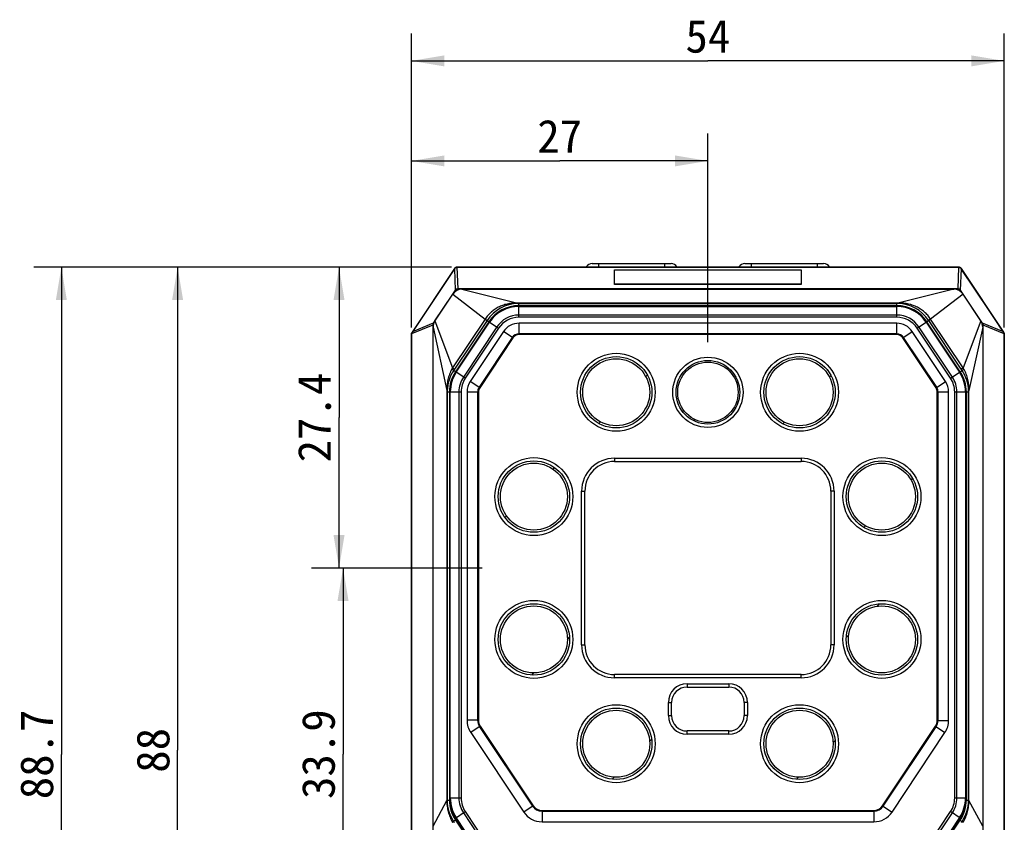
# Model space of a CAD drawing. Header units: millimetres. Extents: x 46 to 510, y 69 to 391.
# Tile 7 of 32: x 46 to 136, y 318 to 391. Entities that reach past the tile are written whole.
import ezdxf
from ezdxf.enums import TextEntityAlignment as Align

# ---------------------------------------------------------------- set-up
doc = ezdxf.new("R2010")
doc.units = ezdxf.units.MM
doc.header["$LTSCALE"] = 32.67
doc.layers.get('0').update_dxf_attribs({"linetype": 'CONTINUOUS'})
doc.layers.add('00_COMPONENTS', color=7, linetype='CONTINUOUS')
doc.layers.add('51__DRAFT_DIMS', color=7, linetype='CONTINUOUS')
doc.styles.get("Standard").update_dxf_attribs({"font": 'simfang.ttf'})
doc.dimstyles.new('DIMSTYLE_1', dxfattribs={"dimtxt": 3, "dimasz": 3, "dimexe": 2.5, "dimexo": 0.5, "dimgap": 0.75, "dimtad": 1, "dimdec": 1, "dimdsep": 46, "dimtxsty": 'STANDARD', "dimblk": '_FILLED', "dimblk1": '_FILLED', "dimblk2": '_FILLED', "dimcen": 0.09, "dimclrt": 3, "dimazin": 2, "dimtp": 0.3, "dimtm": 0.3, "dimtfac": 1, "dimtdec": 1, "dimtofl": 0, "dimtmove": 0, "dimatfit": 3, "dimldrblk": '_FILLED', "dimfxl": 1, "dimtolj": 1, "dimarcsym": 0})
doc.dimstyles.new('DIMSTYLE_2', dxfattribs={"dimtxt": 3, "dimasz": 3, "dimexe": 2.5, "dimexo": 0.5, "dimgap": 0.75, "dimtad": 1, "dimdsep": 46, "dimtxsty": 'STANDARD', "dimblk": '_FILLED', "dimblk1": '_FILLED', "dimblk2": '_FILLED', "dimcen": 0.09, "dimclrt": 3, "dimazin": 2, "dimtp": 0.3, "dimtm": 0.3, "dimtfac": 1, "dimtofl": 0, "dimtmove": 0, "dimatfit": 3, "dimldrblk": '_FILLED', "dimfxl": 1, "dimtolj": 1, "dimarcsym": 0})
doc.dimstyles.new('DIMSTYLE_4', dxfattribs={"dimtxt": 3, "dimasz": 3, "dimexe": 2.5, "dimexo": 0.5, "dimgap": 0.75, "dimtad": 1, "dimdsep": 46, "dimtxsty": 'STANDARD', "dimblk": '_FILLED', "dimblk1": '_FILLED', "dimblk2": '_FILLED', "dimcen": 0.09, "dimclrt": 3, "dimazin": 2, "dimtp": 0.2, "dimtm": 0.2, "dimtfac": 1, "dimtofl": 0, "dimtmove": 0, "dimatfit": 3, "dimldrblk": '_FILLED', "dimfxl": 1, "dimtolj": 1, "dimarcsym": 0})

# ---------------------------------------------------------------- blocks, each defined once
blk = doc.blocks.new('_FILLED')
at = {"color": 0, "linetype": 'ByBlock'}
blk.add_solid([(0, 0), (-1, 0.167), (-1, -0.167)], dxfattribs=at)
blk = doc.blocks.new('*D1')
at = {"layer": '51__DRAFT_DIMS', "color": 4, "transparency": 16777216}
for p, q in [((85.803, 368.56), (47.753, 368.56)), ((50.253, 368.56), (50.253, 324.186)), ((50.253, 279.812), (50.253, 324.186)), ((90.216, 279.812), (47.753, 279.812))]:
    blk.add_line(p, q, dxfattribs=at)
at = {"layer": '51__DRAFT_DIMS', "color": 4, "transparency": 16777216, "xscale": 3, "yscale": 3, "zscale": 3}
for p, rotation in [((50.253, 368.56), 90), ((50.253, 279.812), 270)]:
    blk.add_blockref('_FILLED', p, dxfattribs=dict(at, rotation=rotation))
at = {"layer": '51__DRAFT_DIMS', "color": 3, "transparency": 16777216}
blk.add_text('88.7', height=3, rotation=90, dxfattribs=at).set_placement((49.503, 324.186), align=Align.CENTER)
blk = doc.blocks.new('*D2')
at = {"layer": '51__DRAFT_DIMS', "color": 4, "transparency": 16777216}
for p, q in [((82.143, 363.06), (82.143, 389.839)), ((136.143, 363.06), (136.143, 389.839)), ((82.143, 387.339), (109.143, 387.339)), ((136.143, 387.339), (109.143, 387.339))]:
    blk.add_line(p, q, dxfattribs=at)
at = {"layer": '51__DRAFT_DIMS', "color": 4, "transparency": 16777216, "xscale": 3, "yscale": 3, "zscale": 3, "rotation": 180}
blk.add_blockref('_FILLED', (82.143, 387.339), dxfattribs=at)
at = {"layer": '51__DRAFT_DIMS', "color": 4, "transparency": 16777216, "xscale": 3, "yscale": 3, "zscale": 3}
blk.add_blockref('_FILLED', (136.143, 387.339), dxfattribs=at)
at = {"layer": '51__DRAFT_DIMS', "color": 3, "transparency": 16777216}
blk.add_text('54', height=3, dxfattribs=at).set_placement((109.143, 388.089), align=Align.CENTER)
blk = doc.blocks.new('*D6')
at = {"layer": '51__DRAFT_DIMS', "color": 4, "transparency": 16777216}
for p, q in [((85.803, 368.56), (58.342, 368.56)), ((60.842, 368.56), (60.842, 324.56)), ((60.842, 280.56), (60.842, 324.56)), ((85.803, 280.56), (58.342, 280.56))]:
    blk.add_line(p, q, dxfattribs=at)
at = {"layer": '51__DRAFT_DIMS', "color": 4, "transparency": 16777216, "xscale": 3, "yscale": 3, "zscale": 3}
for p, rotation in [((60.842, 368.56), 90), ((60.842, 280.56), 270)]:
    blk.add_blockref('_FILLED', p, dxfattribs=dict(at, rotation=rotation))
at = {"layer": '51__DRAFT_DIMS', "color": 3, "transparency": 16777216}
blk.add_text('88', height=3, rotation=90, dxfattribs=at).set_placement((60.092, 324.56), align=Align.CENTER)
blk = doc.blocks.new('*D10')
at = {"layer": '51__DRAFT_DIMS', "color": 4, "transparency": 16777216}
for p, q in [((82.143, 363.06), (82.143, 380.73)), ((109.143, 361.722), (109.143, 380.73)), ((82.143, 378.23), (95.643, 378.23)), ((109.143, 378.23), (95.643, 378.23))]:
    blk.add_line(p, q, dxfattribs=at)
at = {"layer": '51__DRAFT_DIMS', "color": 4, "transparency": 16777216, "xscale": 3, "yscale": 3, "zscale": 3, "rotation": 180}
blk.add_blockref('_FILLED', (82.143, 378.23), dxfattribs=at)
at = {"layer": '51__DRAFT_DIMS', "color": 4, "transparency": 16777216, "xscale": 3, "yscale": 3, "zscale": 3}
blk.add_blockref('_FILLED', (109.143, 378.23), dxfattribs=at)
at = {"layer": '51__DRAFT_DIMS', "color": 3, "transparency": 16777216}
blk.add_text('27', height=3, dxfattribs=at).set_placement((95.643, 378.98), align=Align.CENTER)
blk = doc.blocks.new('*D11')
at = {"layer": '51__DRAFT_DIMS', "color": 4, "transparency": 16777216}
for p, q in [((85.803, 368.56), (73.046, 368.56)), ((75.546, 368.56), (75.546, 354.86)), ((75.546, 341.16), (75.546, 354.86)), ((88.58, 341.16), (73.046, 341.16))]:
    blk.add_line(p, q, dxfattribs=at)
at = {"layer": '51__DRAFT_DIMS', "color": 4, "transparency": 16777216, "xscale": 3, "yscale": 3, "zscale": 3}
for p, rotation in [((75.546, 368.56), 90), ((75.546, 341.16), 270)]:
    blk.add_blockref('_FILLED', p, dxfattribs=dict(at, rotation=rotation))
at = {"layer": '51__DRAFT_DIMS', "color": 3, "transparency": 16777216}
blk.add_text('27.4', height=3, rotation=90, dxfattribs=at).set_placement((74.796, 354.86), align=Align.CENTER)
blk = doc.blocks.new('*D12')
at = {"layer": '51__DRAFT_DIMS', "color": 4, "transparency": 16777216}
for p, q in [((80.47, 341.16), (73.41, 341.16)), ((75.91, 341.16), (75.91, 324.21)), ((75.91, 307.26), (75.91, 324.21)), ((97.643, 307.26), (73.41, 307.26))]:
    blk.add_line(p, q, dxfattribs=at)
at = {"layer": '51__DRAFT_DIMS', "color": 4, "transparency": 16777216, "xscale": 3, "yscale": 3, "zscale": 3}
for p, rotation in [((75.91, 341.16), 90), ((75.91, 307.26), 270)]:
    blk.add_blockref('_FILLED', p, dxfattribs=dict(at, rotation=rotation))
at = {"layer": '51__DRAFT_DIMS', "color": 3, "transparency": 16777216}
blk.add_text('33.9', height=3, rotation=90, dxfattribs=at).set_placement((75.16, 324.21), align=Align.CENTER)

msp = doc.modelspace()

# ---------------------------------------------------------------- linework, layer by layer
at = {"layer": '00_COMPONENTS', "color": 7}
for p, q in [((98.602, 368.885), (105.784, 368.885)), ((112.502, 368.885), (119.684, 368.885)), ((86.054, 368.426), (82.143, 362.56)), ((86.057, 368.424), (82.196, 362.633)), ((86.069, 368.416), (82.228, 362.654)), ((131.982, 368.56), (86.303, 368.56)), ((131.982, 368.556), (86.303, 368.556)), ((86.303, 368.541), (131.982, 368.541)), ((89.443, 368.56), (89.443, 368.585)), ((89.443, 368.585), (128.843, 368.585)), ((100.643, 366.968), (100.643, 368.307)), ((100.643, 368.307), (117.643, 368.307)), ((117.643, 368.307), (117.643, 366.968)), ((128.843, 368.56), (128.843, 368.585)), ((136.057, 362.654), (132.216, 368.416)), ((136.089, 362.633), (132.229, 368.424)), ((136.143, 362.56), (132.232, 368.426)), ((117.643, 367.002), (100.643, 367.002)), ((84.276, 363.659), (85.901, 366.097)), ((86.733, 366.542), (131.552, 366.542)), ((134.01, 363.659), (132.384, 366.097)), ((126.352, 365.042), (91.934, 365.042)), ((91.934, 364.975), (126.352, 364.975)), ((89.203, 363.581), (86.162, 359.021)), ((86.218, 358.984), (89.259, 363.544)), ((126.345, 363.448), (91.94, 363.448)), ((129.027, 363.544), (132.068, 358.984)), ((132.124, 359.021), (129.083, 363.581)), ((82.143, 286.56), (82.143, 362.56)), ((82.159, 362.555), (82.143, 362.56)), ((82.159, 362.555), (82.143, 362.56)), ((82.146, 362.469), (82.146, 286.65)), ((82.161, 286.65), (82.161, 362.469)), ((84.108, 317.666), (84.108, 363.104)), ((90.526, 362.691), (87.497, 358.15)), ((130.788, 358.15), (127.76, 362.691)), ((134.178, 363.104), (134.178, 317.666)), ((136.124, 362.469), (136.124, 286.65)), ((136.126, 362.555), (136.143, 362.56)), ((136.126, 362.555), (136.143, 362.56)), ((136.139, 286.65), (136.139, 362.469)), ((136.143, 362.56), (136.143, 286.56)), ((85.61, 357.2), (85.61, 320.218)), ((85.677, 320.218), (85.677, 357.2)), ((87.204, 357.183), (87.204, 327.305)), ((131.074, 327.281), (131.074, 357.207)), ((132.608, 357.2), (132.608, 320.218)), ((132.675, 320.218), (132.675, 357.2)), ((100.643, 351.16), (117.643, 351.16)), ((100.643, 350.86), (117.643, 350.86)), ((97.643, 334.16), (97.643, 348.16)), ((97.943, 334.16), (97.943, 348.16)), ((120.343, 348.16), (120.343, 334.16)), ((120.643, 348.16), (120.643, 334.16)), ((117.643, 331.46), (100.643, 331.46)), ((117.643, 331.16), (100.643, 331.16)), ((107.243, 330.62), (111.043, 330.62)), ((107.243, 330.32), (111.043, 330.32)), ((105.543, 327.72), (105.543, 328.92)), ((105.843, 327.72), (105.843, 328.92)), ((112.443, 328.92), (112.443, 327.72)), ((112.743, 328.92), (112.743, 327.72)), ((87.547, 326.172), (92.371, 318.939)), ((111.043, 326.32), (107.243, 326.32)), ((111.043, 326.02), (107.243, 326.02)), ((125.914, 318.939), (130.738, 326.172)), ((86.162, 318.396), (91.156, 310.908)), ((91.212, 310.945), (86.218, 318.434)), ((132.068, 318.434), (127.074, 310.945)), ((127.13, 310.908), (132.124, 318.396)), ((94.035, 318.048), (124.25, 318.048))]:
    msp.add_line(p, q, dxfattribs=at)
at = {"layer": '00_COMPONENTS', "color": 4}
for p, q in [((99.193, 368.885), (99.193, 368.585)), ((105.193, 368.885), (105.193, 368.585)), ((113.093, 368.885), (113.093, 368.585)), ((119.093, 368.885), (119.093, 368.585)), ((86.069, 368.416), (86.054, 368.426)), ((86.056, 368.394), (86.125, 366.459)), ((86.287, 368.541), (86.357, 366.567)), ((86.303, 368.541), (86.303, 368.56)), ((91.293, 368.56), (91.293, 368.585)), ((126.993, 368.56), (126.993, 368.585)), ((131.928, 366.567), (131.999, 368.541)), ((131.982, 368.541), (131.982, 368.56)), ((132.16, 366.459), (132.229, 368.394)), ((132.216, 368.416), (132.232, 368.426)), ((117.643, 366.968), (100.643, 366.968)), ((86.125, 366.459), (84.114, 363.443)), ((85.901, 366.097), (88.859, 363.825)), ((86.217, 366.398), (86.125, 366.459)), ((86.357, 366.469), (86.357, 366.567)), ((131.928, 366.567), (86.357, 366.567)), ((86.733, 366.542), (91.826, 365.286)), ((131.552, 366.542), (126.459, 365.286)), ((132.384, 366.097), (129.426, 363.826)), ((131.928, 366.469), (131.928, 366.567)), ((132.069, 366.398), (132.16, 366.459)), ((134.171, 363.443), (132.16, 366.459)), ((91.934, 363.99), (91.934, 365.288)), ((126.352, 365.288), (91.934, 365.288)), ((126.352, 365.257), (91.934, 365.257)), ((126.352, 365.055), (91.934, 365.055)), ((91.934, 365.018), (126.352, 365.018)), ((126.352, 363.99), (126.352, 365.288)), ((91.934, 364.972), (126.352, 364.972)), ((126.352, 364.187), (91.934, 364.187)), ((84.084, 363.283), (82.161, 362.479)), ((84.114, 363.443), (82.228, 362.654)), ((84.084, 363.283), (84.084, 285.836)), ((84.124, 363.283), (84.084, 363.283)), ((84.157, 363.415), (84.114, 363.443)), ((84.276, 363.659), (85.892, 359.376)), ((88.852, 363.815), (85.892, 359.376)), ((89.029, 363.697), (86.069, 359.258)), ((89.192, 363.588), (86.151, 359.028)), ((86.181, 359.008), (89.223, 363.568)), ((86.22, 358.982), (89.261, 363.542)), ((88.852, 363.815), (90.078, 362.997)), ((89.035, 363.705), (89.029, 363.697)), ((126.352, 363.99), (91.934, 363.99)), ((91.94, 362.41), (91.94, 363.448)), ((126.345, 362.41), (126.345, 363.448)), ((128.208, 362.997), (129.433, 363.815)), ((129.024, 363.542), (132.065, 358.982)), ((129.063, 363.568), (132.104, 359.008)), ((132.134, 359.028), (129.093, 363.588)), ((132.216, 359.258), (129.256, 363.697)), ((132.393, 359.376), (129.433, 363.815)), ((134.01, 363.659), (132.393, 359.376)), ((134.128, 363.415), (134.171, 363.443)), ((134.161, 363.283), (134.202, 363.283)), ((136.057, 362.654), (134.171, 363.443)), ((134.202, 285.836), (134.202, 363.283)), ((136.124, 362.479), (134.202, 363.283)), ((82.161, 362.469), (82.146, 362.469)), ((82.209, 362.625), (82.196, 362.633)), ((84.108, 363.104), (85.366, 357.321)), ((89.914, 363.107), (86.873, 358.547)), ((90.078, 362.997), (87.037, 358.437)), ((91.39, 362.115), (90.526, 362.691)), ((126.345, 362.484), (91.94, 362.484)), ((126.345, 362.41), (91.94, 362.41)), ((126.896, 362.115), (127.76, 362.691)), ((131.249, 358.437), (128.208, 362.997)), ((131.413, 358.547), (128.371, 363.107)), ((134.178, 363.104), (132.919, 357.321)), ((136.089, 362.633), (136.077, 362.625)), ((136.139, 362.469), (136.124, 362.469)), ((91.328, 362.156), (88.299, 357.615)), ((91.39, 362.115), (88.361, 357.574)), ((129.924, 357.574), (126.896, 362.115)), ((129.986, 357.615), (126.958, 362.156)), ((85.892, 359.376), (86.069, 359.258)), ((86.069, 359.258), (85.988, 359.137)), ((87.037, 358.437), (85.988, 359.137)), ((103.482, 358.599), (103.629, 358.747)), ((131.249, 358.437), (132.297, 359.137)), ((132.393, 359.376), (132.216, 359.258)), ((88.361, 357.574), (87.497, 358.15)), ((111.625, 358.343), (111.737, 358.455)), ((120.216, 358.533), (120.364, 358.681)), ((129.924, 357.574), (130.788, 358.15)), ((85.365, 357.2), (85.365, 320.029)), ((85.365, 357.2), (86.662, 357.2)), ((85.396, 357.2), (85.396, 320.029)), ((85.597, 357.2), (85.597, 320.029)), ((85.634, 320.218), (85.634, 357.2)), ((85.68, 320.218), (85.68, 357.2)), ((86.465, 357.2), (86.465, 320.218)), ((86.662, 357.2), (86.662, 320.218)), ((88.243, 357.183), (87.204, 357.183)), ((88.168, 357.183), (88.168, 327.305)), ((88.243, 357.183), (88.243, 327.305)), ((130.036, 327.281), (130.036, 357.207)), ((130.036, 357.207), (131.074, 357.207)), ((130.11, 327.281), (130.11, 357.207)), ((131.624, 320.218), (131.624, 357.2)), ((131.624, 357.2), (132.921, 357.2)), ((131.821, 320.218), (131.821, 357.2)), ((132.605, 357.2), (132.605, 320.218)), ((132.652, 357.2), (132.652, 320.218)), ((132.688, 320.029), (132.688, 357.2)), ((132.89, 320.029), (132.89, 357.2)), ((132.921, 320.029), (132.921, 357.2)), ((99.206, 354.324), (99.353, 354.471)), ((107.848, 354.565), (107.96, 354.677)), ((115.971, 354.288), (116.119, 354.436)), ((100.643, 351.16), (100.643, 350.86)), ((117.643, 351.16), (117.643, 350.86)), ((95.041, 350.159), (95.184, 350.302)), ((127.647, 349.163), (127.793, 349.309)), ((97.643, 348.16), (97.943, 348.16)), ((120.643, 348.16), (120.343, 348.16)), ((90.65, 345.768), (90.794, 345.911)), ((123.343, 344.859), (123.49, 345.006)), ((124.564, 337.679), (124.787, 337.903)), ((96.343, 334.66), (96.537, 334.854)), ((121.749, 334.865), (121.973, 335.089)), ((97.643, 334.16), (97.943, 334.16)), ((120.643, 334.16), (120.343, 334.16)), ((93.099, 331.416), (93.293, 331.61)), ((100.643, 331.16), (100.643, 331.46)), ((117.643, 331.16), (117.643, 331.46)), ((107.243, 330.62), (107.243, 330.32)), ((111.043, 330.62), (111.043, 330.32)), ((105.543, 328.92), (105.843, 328.92)), ((112.743, 328.92), (112.443, 328.92)), ((105.543, 327.72), (105.843, 327.72)), ((112.743, 327.72), (112.443, 327.72)), ((88.243, 327.305), (87.204, 327.305)), ((88.411, 326.748), (87.547, 326.172)), ((88.35, 326.707), (93.173, 319.474)), ((88.411, 326.748), (93.235, 319.515)), ((125.05, 319.515), (129.874, 326.748)), ((125.112, 319.474), (129.936, 326.707)), ((129.874, 326.748), (130.738, 326.172)), ((130.036, 327.281), (131.074, 327.281)), ((107.243, 326.02), (107.243, 326.32)), ((111.043, 326.02), (111.043, 326.32)), ((103.837, 325.353), (104.021, 325.537)), ((120.541, 325.256), (120.73, 325.445)), ((100.416, 321.932), (100.6, 322.116)), ((117.207, 321.922), (117.396, 322.111)), ((85.61, 320.218), (86.662, 320.218)), ((131.624, 320.218), (132.675, 320.218)), ((84.108, 317.666), (85.365, 319.978)), ((85.365, 320.029), (85.616, 320.029)), ((93.235, 319.515), (92.371, 318.939)), ((125.05, 319.515), (125.914, 318.939)), ((132.67, 320.029), (132.921, 320.029)), ((134.178, 317.666), (132.921, 319.978)), ((86.162, 318.396), (87.037, 318.98)), ((91.175, 310.921), (86.181, 318.409)), ((91.214, 310.947), (86.22, 318.435)), ((86.873, 318.871), (91.867, 311.382)), ((87.037, 318.98), (92.031, 311.492)), ((94.035, 319.087), (94.035, 318.048)), ((94.035, 319.087), (124.25, 319.087)), ((94.035, 319.012), (124.25, 319.012)), ((124.25, 319.087), (124.25, 318.048)), ((126.255, 311.492), (131.249, 318.98)), ((126.418, 311.382), (131.413, 318.871)), ((132.065, 318.435), (127.071, 310.947)), ((132.104, 318.409), (127.11, 310.921)), ((132.124, 318.396), (131.249, 318.98)), ((86.249, 318.266), (85.986, 318.09)), ((85.986, 318.09), (86.049, 317.996)), ((86.151, 318.2), (91.089, 310.796)), ((127.197, 310.796), (132.134, 318.2)), ((132.037, 318.266), (132.299, 318.09)), ((132.236, 317.996), (132.299, 318.09))]:
    msp.add_line(p, q, dxfattribs=at)
at = {"layer": '00_COMPONENTS', "color": 7}
for centre, radius in [((100.793, 357.16), 3.55), ((117.493, 357.16), 3.55), ((100.793, 357.16), 3.25), ((100.793, 357.16), 3.05), ((109.143, 357.16), 3.2), ((109.143, 357.16), 2.9), ((109.143, 357.16), 2.75), ((117.493, 357.16), 3.25), ((117.493, 357.16), 3.05), ((93.293, 347.66), 3.55), ((93.293, 347.66), 3.25), ((93.293, 347.66), 3.05), ((124.993, 347.66), 3.55), ((124.993, 347.66), 3.25), ((124.993, 347.66), 3.05), ((93.293, 334.66), 3.55), ((124.993, 334.66), 3.55), ((93.293, 334.66), 3.25), ((93.293, 334.66), 3.05), ((124.993, 334.66), 3.25), ((124.993, 334.66), 3.05), ((100.793, 325.16), 3.55), ((100.793, 325.16), 3.25), ((117.493, 325.16), 3.55), ((117.493, 325.16), 3.25), ((100.793, 325.16), 3.05), ((117.493, 325.16), 3.05)]:
    msp.add_circle(centre, radius, dxfattribs=at)
for centre, radius, start, end in [((98.602, 368.26), 0.625, 90, 148.66775), ((105.784, 368.26), 0.625, 31.33225, 90), ((112.502, 368.26), 0.625, 90, 148.66775), ((119.684, 368.26), 0.625, 31.33225, 90), ((86.303, 368.26), 0.3, 90, 146.30993), ((86.303, 368.26), 0.296, 90, 146.30993), ((131.982, 368.26), 0.3, 33.69007, 90), ((131.982, 368.26), 0.296, 33.69007, 90), ((86.733, 365.542), 1, 89.99937, 146.31056), ((131.552, 365.542), 1, 33.68944, 90.00063), ((91.934, 361.76), 3.283, 90, 146.3), ((126.352, 361.76), 3.283, 33.7, 90), ((91.934, 361.76), 3.216, 90, 146.3), ((126.352, 361.76), 3.216, 33.7, 90), ((85.108, 363.104), 1, 146.30981, 180.00012), ((91.94, 361.748), 1.7, 90, 146.3), ((126.345, 361.748), 1.7, 33.7, 90), ((133.178, 363.104), 1, 359.99988, 33.69019), ((82.443, 362.469), 0.296, 146.30993, 180), ((82.441, 362.469), 0.28, 146.14184, 177.88001), ((135.844, 362.469), 0.28, 2.11999, 33.85816), ((135.843, 362.469), 0.296, 0, 33.69007), ((88.893, 357.2), 3.283, 146.3, 180), ((88.893, 357.2), 3.216, 146.3, 180), ((129.393, 357.2), 3.216, 0, 33.7), ((129.393, 357.2), 3.283, 0, 33.7), ((88.948, 357.183), 1.744, 146.3, 180), ((129.374, 357.207), 1.7, 0, 33.7), ((100.643, 348.16), 3, 90, 180), ((100.643, 348.16), 2.7, 90, 180), ((117.643, 348.16), 3, 0, 90), ((117.643, 348.16), 2.7, 0, 90), ((100.643, 334.16), 3, 180, 270), ((100.643, 334.16), 2.7, 180, 270), ((117.643, 334.16), 3, 270, 360), ((117.643, 334.16), 2.7, 270, 360), ((107.243, 328.92), 1.7, 90, 180), ((107.243, 328.92), 1.4, 90, 180), ((111.043, 328.92), 1.7, 0, 90), ((111.043, 328.92), 1.4, 0, 90), ((107.243, 327.72), 1.7, 180, 270), ((107.243, 327.72), 1.4, 180, 270), ((111.043, 327.72), 1.7, 270, 360), ((111.043, 327.72), 1.4, 270, 360), ((89.248, 327.305), 2.044, 180, 213.7), ((129.074, 327.281), 2, 326.3, 360), ((88.893, 320.218), 3.283, 180, 213.7), ((88.893, 320.218), 3.216, 180, 213.7), ((129.393, 320.218), 3.216, 326.3, 360), ((129.393, 320.218), 3.283, 326.3, 360), ((94.035, 320.048), 2, 213.7, 270), ((124.25, 320.048), 2, 270, 326.3)]:
    msp.add_arc(centre, radius, start, end, dxfattribs=at)
at = {"layer": '00_COMPONENTS', "color": 4}
for centre, radius, start, end in [((91.946, 361.75), 3.506, 91.5668, 146.11883), ((91.934, 361.76), 3.296, 90, 146.3), ((91.934, 361.76), 3.259, 90, 146.3), ((91.934, 361.25), 4.038, 90.00001, 91.53178), ((91.934, 362.205), 3.051, 90.00002, 91.57647), ((126.352, 361.25), 4.038, 88.46822, 89.99999), ((126.352, 362.205), 3.051, 88.42353, 89.99998), ((126.352, 361.76), 3.296, 33.7, 90), ((126.352, 361.76), 3.259, 33.7, 90), ((126.34, 361.75), 3.506, 33.88193, 88.433), ((91.934, 361.76), 3.212, 90, 146.3), ((91.934, 361.76), 2.428, 90, 146.3), ((126.352, 361.76), 3.212, 33.7, 90), ((126.352, 361.76), 2.428, 33.7, 90), ((91.934, 361.76), 2.231, 90, 146.3), ((126.352, 361.76), 2.231, 33.7, 90), ((126.085, 361.583), 3.811, 33.68755, 33.83818), ((91.94, 361.748), 0.736, 90, 146.3), ((91.94, 361.748), 0.661, 90, 146.3), ((126.345, 361.748), 0.736, 33.7, 90), ((126.345, 361.748), 0.661, 33.7, 90), ((88.904, 357.186), 3.509, 146.21489, 178.23358), ((88.893, 357.2), 3.296, 146.3, 180), ((88.893, 357.2), 3.259, 146.3, 180), ((88.893, 357.2), 3.212, 146.3, 180), ((54.966, 377.345), 35.767, 329.65198, 329.84244), ((129.393, 357.2), 3.212, 0, 33.7), ((129.393, 357.2), 3.259, 0, 33.7), ((129.393, 357.2), 3.296, 0, 33.7), ((190.801, 398.286), 70.394, 213.67047, 213.78938), ((129.381, 357.186), 3.509, 1.76641, 33.78511), ((88.893, 357.2), 2.428, 146.3, 180), ((88.893, 357.2), 2.231, 146.3, 180), ((129.393, 357.2), 2.231, 0, 33.7), ((129.393, 357.2), 2.428, 0, 33.7), ((89.403, 357.2), 4.039, 178.28193, 179.99998), ((88.448, 357.2), 3.052, 178.2319, 179.99997), ((88.948, 357.183), 0.779, 146.3, 180), ((88.948, 357.183), 0.705, 146.3, 180), ((129.374, 357.207), 0.661, 0, 33.7), ((129.374, 357.207), 0.736, 0, 33.7), ((129.838, 357.2), 3.052, 0.00003, 1.7681), ((128.882, 357.2), 4.039, 0.00002, 1.71807), ((89.248, 327.305), 1.079, 180, 213.7), ((89.248, 327.305), 1.005, 180, 213.7), ((129.074, 327.281), 0.961, 326.3, 360), ((129.074, 327.281), 1.036, 326.3, 360), ((88.893, 320.218), 3.259, 180, 213.7), ((88.893, 320.218), 3.212, 180, 213.7), ((88.893, 320.218), 2.428, 180, 213.7), ((88.893, 320.218), 2.231, 180, 213.7), ((129.393, 320.218), 2.231, 326.3, 360), ((129.393, 320.218), 2.428, 326.3, 360), ((129.393, 320.218), 3.212, 326.3, 360), ((129.393, 320.218), 3.259, 326.3, 360), ((89.403, 320.029), 4.039, 180, 180.72637), ((88.447, 320.029), 3.052, 180, 180.74753), ((88.891, 320.035), 3.496, 180.74837, 213.7919), ((88.893, 320.029), 3.296, 180, 213.7), ((94.035, 320.048), 1.036, 213.7, 270), ((94.035, 320.048), 0.961, 213.7, 270), ((124.25, 320.048), 0.961, 270, 326.3), ((124.25, 320.048), 1.036, 270, 326.3), ((129.393, 320.029), 3.296, 326.3, 360), ((129.394, 320.035), 3.496, 326.2081, 359.25163), ((129.838, 320.029), 3.052, 359.25247, 360), ((128.882, 320.029), 4.039, 359.27363, 360)]:
    msp.add_arc(centre, radius, start, end, dxfattribs=at)
at = {"layer": '00_COMPONENTS', "color": 7}
for centre, major_axis, ratio, start_param, end_param in [((86.293, 368.266), (0.224, -0.149), 0.998996, 3.141593, 3.236936), ((86.303, 368.267), (0, 0.275), 0.999657, 0, 0.060479), ((131.982, 368.267), (0, 0.275), 0.999657, -0.060479, 0), ((131.992, 368.266), (0.224, 0.149), 0.998996, -0.095343, 0), ((82.435, 362.469), (0.274, 0), 0.999639, 3.10401, 3.141593), ((81.97, 362.294), (0.32, 0.459), 0.016465, -0.753727, -0.656513), ((136.316, 362.294), (-0.32, 0.459), 0.016465, 0.656513, 0.753727), ((135.85, 362.469), (0.274, 0), 0.999639, 0, 0.037583)]:
    msp.add_ellipse(centre, major_axis=major_axis, ratio=ratio, start_param=start_param, end_param=end_param, dxfattribs=at)
for points, knots in [([(86.069, 368.416), (86.093, 368.451), (86.158, 368.513), (86.244, 368.538), (86.287, 368.541)], [0, 0, 0, 0, 0.499603, 1, 1, 1, 1]), ([(131.999, 368.541), (132.042, 368.538), (132.127, 368.513), (132.193, 368.451), (132.216, 368.416)], [0, 0, 0, 0, 0.500397, 1, 1, 1, 1])]:
    msp.add_open_spline(points, degree=3, knots=knots, dxfattribs=at)
at = {"layer": '00_COMPONENTS', "color": 4}
for points, knots in [([(86.357, 366.567), (86.313, 366.566), (86.225, 366.547), (86.153, 366.492), (86.125, 366.459)], [0, 0, 0, 0, 0.505351, 1, 1, 1, 1]), ([(132.16, 366.459), (132.133, 366.492), (132.06, 366.547), (131.972, 366.566), (131.928, 366.567)], [0, 0, 0, 0, 0.494615, 1, 1, 1, 1]), ([(91.826, 365.286), (91.683, 365.29), (91.395, 365.284), (90.967, 365.226), (90.548, 365.118), (90.146, 364.956), (89.768, 364.743), (89.48, 364.525), (89.269, 364.329), (89.12, 364.171), (88.983, 364.003), (88.899, 363.886), (88.859, 363.826)], [0, 0, 0, 0, 0.12454, 0.249291, 0.374214, 0.499255, 0.624366, 0.749515, 0.812132, 0.874753, 0.937377, 1, 1, 1, 1]), ([(91.826, 365.286), (91.828, 365.282), (91.831, 365.274), (91.838, 365.263), (91.845, 365.257), (91.85, 365.255)], [0, 0, 0, 0, 0.346634, 0.624405, 1, 1, 1, 1]), ([(126.459, 365.286), (126.458, 365.282), (126.454, 365.274), (126.447, 365.263), (126.44, 365.257), (126.435, 365.255)], [0, 0, 0, 0, 0.346635, 0.624406, 1, 1, 1, 1]), ([(129.426, 363.826), (129.346, 363.946), (129.171, 364.176), (128.863, 364.481), (128.517, 364.743), (128.14, 364.956), (127.738, 365.118), (127.319, 365.226), (126.891, 365.284), (126.603, 365.29), (126.459, 365.286)], [0, 0, 0, 0, 0.125191, 0.250375, 0.375542, 0.50067, 0.625729, 0.750671, 0.875441, 1, 1, 1, 1]), ([(84.114, 363.443), (84.102, 363.419), (84.084, 363.366), (84.081, 363.311), (84.084, 363.283)], [0, 0, 0, 0, 0.495202, 1, 1, 1, 1]), ([(88.859, 363.825), (88.86, 363.824), (88.859, 363.823), (88.858, 363.821), (88.857, 363.82), (88.855, 363.819), (88.853, 363.818), (88.853, 363.816), (88.852, 363.815)], [0, 0, 0, 0, 0.246077, 0.367302, 0.484721, 0.606879, 0.733876, 1, 1, 1, 1]), ([(88.86, 363.825), (88.884, 363.809), (88.918, 363.786), (88.96, 363.757), (88.985, 363.74), (89.005, 363.726), (89.019, 363.716), (89.029, 363.709), (89.033, 363.706), (89.035, 363.705)], [0, 0, 0, 0, 0.414158, 0.582533, 0.723633, 0.836551, 0.920571, 0.975165, 1, 1, 1, 1]), ([(129.426, 363.826), (129.402, 363.809), (129.368, 363.786), (129.325, 363.757), (129.3, 363.74), (129.281, 363.726), (129.266, 363.716), (129.257, 363.709), (129.252, 363.706), (129.251, 363.705)], [0, 0, 0, 0, 0.414153, 0.582532, 0.723639, 0.836562, 0.920583, 0.975174, 1, 1, 1, 1]), ([(134.202, 363.283), (134.204, 363.311), (134.201, 363.366), (134.183, 363.419), (134.171, 363.443)], [0, 0, 0, 0, 0.504793, 1, 1, 1, 1]), ([(85.832, 359.274), (85.746, 359.127), (85.597, 358.82), (85.448, 358.332), (85.37, 357.829), (85.361, 357.489), (85.366, 357.321)], [0, 0, 0, 0, 0.250537, 0.500828, 0.750696, 1, 1, 1, 1]), ([(85.832, 359.274), (85.844, 359.264), (85.866, 359.247), (85.898, 359.222), (85.925, 359.2), (85.947, 359.182), (85.965, 359.166), (85.977, 359.153), (85.984, 359.145), (85.987, 359.14), (85.988, 359.138), (85.988, 359.137)], [0, 0, 0, 0, 0.216997, 0.409428, 0.576094, 0.71606, 0.828555, 0.913083, 0.969617, 0.987773, 1, 1, 1, 1]), ([(132.454, 359.274), (132.442, 359.264), (132.419, 359.247), (132.387, 359.222), (132.36, 359.2), (132.338, 359.182), (132.321, 359.166), (132.308, 359.153), (132.301, 359.145), (132.298, 359.14), (132.297, 359.138), (132.297, 359.137)], [0, 0, 0, 0, 0.216997, 0.409428, 0.576094, 0.71606, 0.828554, 0.913082, 0.969617, 0.987773, 1, 1, 1, 1]), ([(132.454, 359.274), (132.444, 359.291), (132.423, 359.325), (132.404, 359.359), (132.394, 359.377)], [0, 0, 0, 0, 0.500425, 1, 1, 1, 1]), ([(132.919, 357.321), (132.924, 357.489), (132.916, 357.829), (132.838, 358.332), (132.688, 358.82), (132.539, 359.127), (132.454, 359.274)], [0, 0, 0, 0, 0.249303, 0.499169, 0.749459, 1, 1, 1, 1]), ([(85.366, 357.321), (85.371, 357.319), (85.378, 357.314), (85.389, 357.307), (85.396, 357.299), (85.397, 357.294)], [0, 0, 0, 0, 0.339216, 0.614224, 1, 1, 1, 1]), ([(132.919, 357.321), (132.915, 357.319), (132.907, 357.314), (132.896, 357.307), (132.889, 357.299), (132.888, 357.294)], [0, 0, 0, 0, 0.339216, 0.614224, 1, 1, 1, 1]), ([(85.365, 319.978), (85.362, 319.805), (85.381, 319.46), (85.481, 318.951), (85.65, 318.46), (85.807, 318.152), (85.896, 318.004)], [0, 0, 0, 0, 0.24993, 0.499894, 0.749914, 1, 1, 1, 1]), ([(85.365, 319.978), (85.369, 319.978), (85.376, 319.98), (85.386, 319.983), (85.392, 319.986), (85.395, 319.988), (85.396, 319.989)], [0, 0, 0, 0, 0.381621, 0.673252, 0.876663, 1, 1, 1, 1]), ([(132.389, 318.004), (132.478, 318.152), (132.636, 318.46), (132.805, 318.951), (132.904, 319.46), (132.923, 319.805), (132.921, 319.978)], [0, 0, 0, 0, 0.250082, 0.500101, 0.750066, 1, 1, 1, 1]), ([(132.921, 319.978), (132.916, 319.978), (132.909, 319.98), (132.9, 319.983), (132.893, 319.986), (132.89, 319.988), (132.889, 319.989)], [0, 0, 0, 0, 0.381621, 0.673252, 0.876663, 1, 1, 1, 1]), ([(85.896, 318.004), (85.909, 318.015), (85.928, 318.03), (85.95, 318.05), (85.963, 318.061), (85.973, 318.071), (85.98, 318.079), (85.985, 318.085), (85.986, 318.089), (85.986, 318.09)], [0, 0, 0, 0, 0.406399, 0.571193, 0.709664, 0.821495, 0.906607, 0.965388, 1, 1, 1, 1]), ([(132.389, 318.004), (132.376, 318.015), (132.357, 318.03), (132.335, 318.05), (132.322, 318.061), (132.312, 318.071), (132.305, 318.079), (132.301, 318.085), (132.299, 318.089), (132.299, 318.09)], [0, 0, 0, 0, 0.406399, 0.571193, 0.709664, 0.821495, 0.906607, 0.965388, 1, 1, 1, 1])]:
    msp.add_open_spline(points, degree=3, knots=knots, dxfattribs=at)
msp.add_open_spline([(129.433, 363.815), (129.431, 363.819), (129.428, 363.822), (129.426, 363.826)], degree=3, dxfattribs=at)

# ---------------------------------------------------------------- dimensions: what is measured, and where the dimension line sits
at = {"layer": '51__DRAFT_DIMS', "color": 4}
for base, p2, dimstyle, picture, middle in [((136.143, 387.339), (136.143, 362.56), 'DIMSTYLE_2', '*D2', (109.163, 387.339)), ((109.143, 378.23), (109.143, 361.222), 'DIMSTYLE_4', '*D10', (95.599, 378.23))]:
    dim = msp.add_linear_dim(base=base, p1=(82.143, 362.56), p2=p2, dimstyle=dimstyle, dxfattribs=at)
    dim.commit()
    dim.dimension.update_dxf_attribs({"geometry": picture, "text_midpoint": middle, "dimtype": 160})
for base, p1, p2, angle, dimstyle, picture, middle in [((50.253, 368.56), (90.716, 279.812), (86.303, 368.56), 90, 'DIMSTYLE_1', '*D1', (50.253, 324.119)), ((60.842, 368.56), (86.303, 280.56), (86.303, 368.56), 90, 'DIMSTYLE_2', '*D6', (60.842, 324.498)), ((75.546, 341.16), (86.303, 368.56), (89.08, 341.16), 270, 'DIMSTYLE_4', '*D11', (75.546, 354.857)), ((75.91, 307.26), (80.97, 341.16), (98.143, 307.26), 270, 'DIMSTYLE_2', '*D12', (75.91, 324.183))]:
    dim = msp.add_linear_dim(base=base, p1=p1, p2=p2, angle=angle, dimstyle=dimstyle, dxfattribs=at)
    dim.commit()
    dim.dimension.update_dxf_attribs({"geometry": picture, "text_midpoint": middle, "dimtype": 160})

doc.saveas('drawing.dxf')
